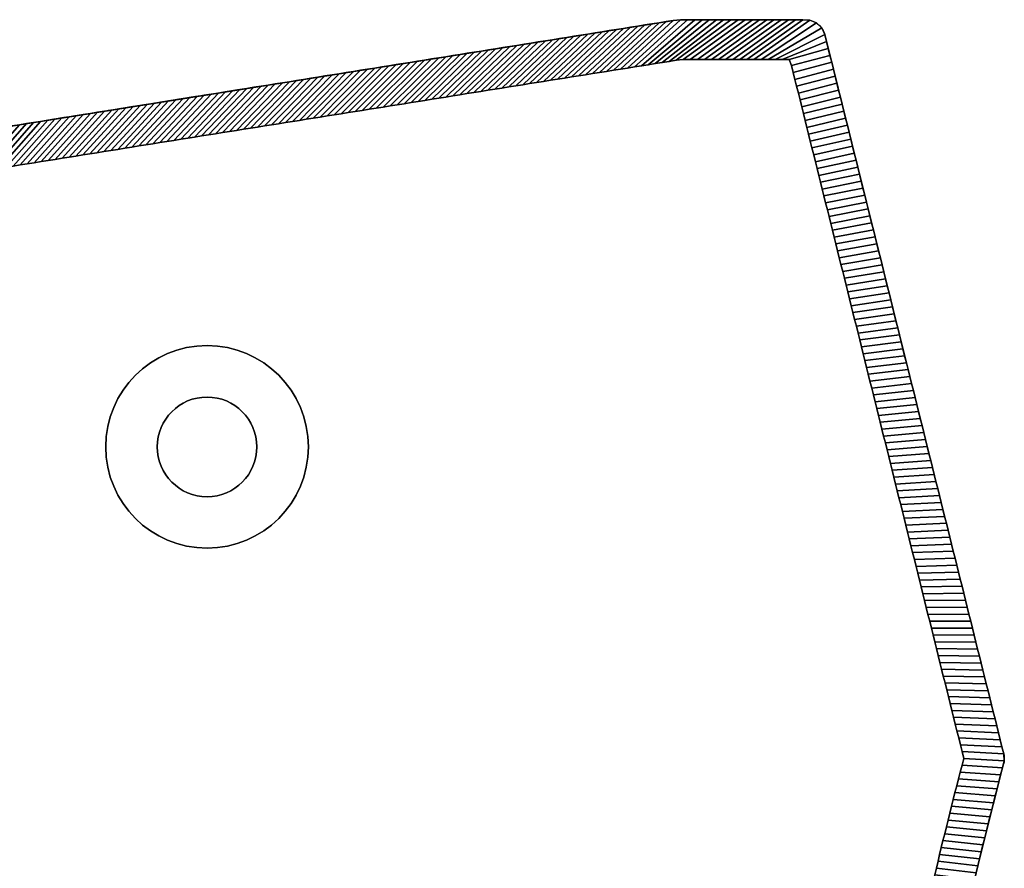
# Model space of a CAD drawing. Extents: x -9.7 to 13, y -11.9 to 12.2.
# Tile 13 of 13: x 7.1 to 13, y 7.2 to 12.2. Entities that reach past the tile are written whole.
import ezdxf

# ---------------------------------------------------------------- set-up
doc = ezdxf.new("R2010")
doc.units = 0
doc.header["$MEASUREMENT"] = 0
doc.layers.get('0').update_dxf_attribs({"linetype": 'CONTINUOUS'})

msp = doc.modelspace()

# ---------------------------------------------------------------- linework, layer by layer
at = {"elevation": -15.0517}
msp.add_lwpolyline([(-9.661, -8.3529), (-9.661, 8.7444, -0.376322), (-9.4554, 8.9788), (11.0234, 12.2465), (11.7818, 12.2465, -0.32213), (11.8938, 12.166), (12.9549, 7.8993, -0.164351), (12.9548, 7.8236, 0.129248), (12.9549, -7.432, -0.162918), (12.9549, -7.5078), (11.8944, -11.7735, -0.326191), (11.7818, -11.8558), (11.0234, -11.8558), (-9.4554, -8.5881, -0.376322), (-9.661, -8.3536)], format="xyb", dxfattribs=at)
at = {"extrusion": (-0.157572, 0.987507, 6.12323e-17)}
for centre, radius in [((-9.6626, -13.2013, 10.3566), 0.6102), ((-9.6626, 17.0034, 10.3566), 0.6102), ((-9.6626, -13.2013, 10.3566), 0.2756), ((-9.6626, 17.0034, 10.3566), 0.2756)]:
    msp.add_circle(centre, radius, dxfattribs=at)
for radius in [0.6011, 0.2956]:
    msp.add_circle((8.2294, 9.7111, -15.2879), radius)
at = {"extrusion": (0, 0, -1)}
for radius in [0.6011, 0.2956]:
    msp.add_circle((-8.2294, 9.7111, -19.09), radius, dxfattribs=at)

# ---------------------------------------------------------------- meshes
mesh = msp.add_polymesh((2, 9))
for k, corner in enumerate([(10.4755, 11.9199, -15.2879), (10.517, 11.9265, -15.2879), (10.5584, 11.9331, -15.2879), (10.5998, 11.9398, -15.2879), (10.6412, 11.9464, -15.2879), (10.6826, 11.953, -15.2879), (10.7241, 11.9596, -15.2879), (10.7655, 11.9662, -15.2879), (10.8069, 11.9728, -15.2879), (10.7855, 12.2086, -15.0517), (10.8277, 12.2153, -15.0517), (10.8699, 12.222, -15.0517), (10.9121, 12.2288, -15.0517), (10.9543, 12.2355, -15.0517), (10.9965, 12.2422, -15.0517), (11.0388, 12.2465, -15.0517), (11.0816, 12.2465, -15.0517), (11.1243, 12.2465, -15.0517)]):
    mesh.set_mesh_vertex(divmod(k, 9), corner)
mesh = msp.add_polymesh((2, 9))
for k, corner in enumerate([(10.8069, 11.9728, 19.09), (10.7655, 11.9662, 19.09), (10.7241, 11.9596, 19.09), (10.6826, 11.953, 19.09), (10.6412, 11.9464, 19.09), (10.5998, 11.9398, 19.09), (10.5584, 11.9331, 19.09), (10.517, 11.9265, 19.09), (10.4755, 11.9199, 19.09), (11.1243, 12.2465, 18.8538), (11.0816, 12.2465, 18.8538), (11.0388, 12.2465, 18.8538), (10.9965, 12.2422, 18.8538), (10.9543, 12.2355, 18.8538), (10.9121, 12.2288, 18.8538), (10.8699, 12.222, 18.8538), (10.8277, 12.2153, 18.8538), (10.7855, 12.2086, 18.8538)]):
    mesh.set_mesh_vertex(divmod(k, 9), corner)
mesh = msp.add_polymesh((2, 9))
for k, corner in enumerate([(10.8069, 11.9728, -15.2879), (10.8483, 11.9794, -15.2879), (10.8898, 11.986, -15.2879), (10.9312, 11.9926, -15.2879), (10.9726, 11.9992, -15.2879), (11.014, 12.0059, -15.2879), (11.0556, 12.0103, -15.2879), (11.0976, 12.0103, -15.2879), (11.1395, 12.0103, -15.2879), (11.1243, 12.2465, -15.0517), (11.167, 12.2465, -15.0517), (11.2097, 12.2465, -15.0517), (11.2524, 12.2465, -15.0517), (11.2952, 12.2465, -15.0517), (11.3379, 12.2465, -15.0517), (11.3806, 12.2465, -15.0517), (11.4233, 12.2465, -15.0517), (11.466, 12.2465, -15.0517)]):
    mesh.set_mesh_vertex(divmod(k, 9), corner)
mesh = msp.add_polymesh((2, 9))
for k, corner in enumerate([(11.1395, 12.0103, 19.09), (11.0976, 12.0103, 19.09), (11.0556, 12.0103, 19.09), (11.014, 12.0059, 19.09), (10.9726, 11.9992, 19.09), (10.9312, 11.9926, 19.09), (10.8898, 11.986, 19.09), (10.8483, 11.9794, 19.09), (10.8069, 11.9728, 19.09), (11.466, 12.2465, 18.8538), (11.4233, 12.2465, 18.8538), (11.3806, 12.2465, 18.8538), (11.3379, 12.2465, 18.8538), (11.2952, 12.2465, 18.8538), (11.2524, 12.2465, 18.8538), (11.2097, 12.2465, 18.8538), (11.167, 12.2465, 18.8538), (11.1243, 12.2465, 18.8538)]):
    mesh.set_mesh_vertex(divmod(k, 9), corner)
mesh = msp.add_polymesh((2, 9))
for k, corner in enumerate([(11.1395, 12.0103, -15.2879), (11.1815, 12.0103, -15.2879), (11.2234, 12.0103, -15.2879), (11.2654, 12.0103, -15.2879), (11.3073, 12.0103, -15.2879), (11.3493, 12.0103, -15.2879), (11.3912, 12.0103, -15.2879), (11.4332, 12.0103, -15.2879), (11.4751, 12.0103, -15.2879), (11.466, 12.2465, -15.0517), (11.5088, 12.2465, -15.0517), (11.5515, 12.2465, -15.0517), (11.5942, 12.2465, -15.0517), (11.6369, 12.2465, -15.0517), (11.6796, 12.2465, -15.0517), (11.7224, 12.2465, -15.0517), (11.7651, 12.2465, -15.0517), (11.8076, 12.2437, -15.0517)]):
    mesh.set_mesh_vertex(divmod(k, 9), corner)
mesh = msp.add_polymesh((2, 9))
for k, corner in enumerate([(11.4751, 12.0103, 19.09), (11.4332, 12.0103, 19.09), (11.3912, 12.0103, 19.09), (11.3493, 12.0103, 19.09), (11.3073, 12.0103, 19.09), (11.2654, 12.0103, 19.09), (11.2234, 12.0103, 19.09), (11.1815, 12.0103, 19.09), (11.1395, 12.0103, 19.09), (11.8076, 12.2437, 18.8538), (11.7651, 12.2465, 18.8538), (11.7224, 12.2465, 18.8538), (11.6796, 12.2465, 18.8538), (11.6369, 12.2465, 18.8538), (11.5942, 12.2465, 18.8538), (11.5515, 12.2465, 18.8538), (11.5088, 12.2465, 18.8538), (11.466, 12.2465, 18.8538)]):
    mesh.set_mesh_vertex(divmod(k, 9), corner)
mesh = msp.add_polymesh((2, 9))
for k, corner in enumerate([(11.4751, 12.0103, -15.2879), (11.5171, 12.0103, -15.2879), (11.559, 12.0103, -15.2879), (11.6009, 12.0103, -15.2879), (11.6429, 12.0103, -15.2879), (11.6848, 12.0103, -15.2879), (11.6982, 11.9738, -15.2879), (11.7084, 11.9331, -15.2879), (11.7185, 11.8924, -15.2879), (11.8076, 12.2437, -15.0517), (11.8467, 12.2271, -15.0517), (11.8774, 12.1978, -15.0517), (11.8955, 12.1594, -15.0517), (11.9058, 12.1179, -15.0517), (11.9161, 12.0765, -15.0517), (11.9264, 12.035, -15.0517), (11.9367, 11.9935, -15.0517), (11.947, 11.9521, -15.0517)]):
    mesh.set_mesh_vertex(divmod(k, 9), corner)
mesh = msp.add_polymesh((2, 9))
for k, corner in enumerate([(11.7185, 11.8924, 19.09), (11.7084, 11.9331, 19.09), (11.6982, 11.9738, 19.09), (11.6848, 12.0103, 19.09), (11.6429, 12.0103, 19.09), (11.6009, 12.0103, 19.09), (11.559, 12.0103, 19.09), (11.5171, 12.0103, 19.09), (11.4751, 12.0103, 19.09), (11.947, 11.9521, 18.8538), (11.9367, 11.9935, 18.8538), (11.9264, 12.035, 18.8538), (11.9161, 12.0765, 18.8538), (11.9058, 12.1179, 18.8538), (11.8955, 12.1594, 18.8538), (11.8774, 12.1978, 18.8538), (11.8467, 12.2271, 18.8538), (11.8076, 12.2437, 18.8538)]):
    mesh.set_mesh_vertex(divmod(k, 9), corner)
mesh = msp.add_polymesh((2, 9))
for k, corner in enumerate([(10.1441, 11.867, -15.2879), (10.1856, 11.8737, -15.2879), (10.227, 11.8803, -15.2879), (10.2684, 11.8869, -15.2879), (10.3098, 11.8935, -15.2879), (10.3513, 11.9001, -15.2879), (10.3927, 11.9067, -15.2879), (10.4341, 11.9133, -15.2879), (10.4755, 11.9199, -15.2879), (10.4481, 12.1547, -15.0517), (10.4902, 12.1615, -15.0517), (10.5324, 12.1682, -15.0517), (10.5746, 12.1749, -15.0517), (10.6168, 12.1817, -15.0517), (10.659, 12.1884, -15.0517), (10.7012, 12.1951, -15.0517), (10.7434, 12.2018, -15.0517), (10.7855, 12.2086, -15.0517)]):
    mesh.set_mesh_vertex(divmod(k, 9), corner)
mesh = msp.add_polymesh((2, 9))
for k, corner in enumerate([(10.4755, 11.9199, 19.09), (10.4341, 11.9133, 19.09), (10.3927, 11.9067, 19.09), (10.3513, 11.9001, 19.09), (10.3098, 11.8935, 19.09), (10.2684, 11.8869, 19.09), (10.227, 11.8803, 19.09), (10.1856, 11.8737, 19.09), (10.1441, 11.867, 19.09), (10.7855, 12.2086, 18.8538), (10.7434, 12.2018, 18.8538), (10.7012, 12.1951, 18.8538), (10.659, 12.1884, 18.8538), (10.6168, 12.1817, 18.8538), (10.5746, 12.1749, 18.8538), (10.5324, 12.1682, 18.8538), (10.4902, 12.1615, 18.8538), (10.4481, 12.1547, 18.8538)]):
    mesh.set_mesh_vertex(divmod(k, 9), corner)
mesh = msp.add_polymesh((2, 9))
for k, corner in enumerate([(9.4814, 11.7613, -15.2879), (9.5228, 11.7679, -15.2879), (9.5642, 11.7745, -15.2879), (9.6056, 11.7811, -15.2879), (9.6471, 11.7877, -15.2879), (9.6885, 11.7943, -15.2879), (9.7299, 11.8009, -15.2879), (9.7713, 11.8076, -15.2879), (9.8128, 11.8142, -15.2879), (9.7731, 12.047, -15.0517), (9.8153, 12.0538, -15.0517), (9.8575, 12.0605, -15.0517), (9.8996, 12.0672, -15.0517), (9.9418, 12.074, -15.0517), (9.984, 12.0807, -15.0517), (10.0262, 12.0874, -15.0517), (10.0684, 12.0941, -15.0517), (10.1106, 12.1009, -15.0517)]):
    mesh.set_mesh_vertex(divmod(k, 9), corner)
mesh = msp.add_polymesh((2, 9))
for k, corner in enumerate([(9.8128, 11.8142, 19.09), (9.7713, 11.8076, 19.09), (9.7299, 11.8009, 19.09), (9.6885, 11.7943, 19.09), (9.6471, 11.7877, 19.09), (9.6056, 11.7811, 19.09), (9.5642, 11.7745, 19.09), (9.5228, 11.7679, 19.09), (9.4814, 11.7613, 19.09), (10.1106, 12.1009, 18.8538), (10.0684, 12.0941, 18.8538), (10.0262, 12.0874, 18.8538), (9.984, 12.0807, 18.8538), (9.9418, 12.074, 18.8538), (9.8996, 12.0672, 18.8538), (9.8575, 12.0605, 18.8538), (9.8153, 12.0538, 18.8538), (9.7731, 12.047, 18.8538)]):
    mesh.set_mesh_vertex(divmod(k, 9), corner)
mesh = msp.add_polymesh((2, 9))
for k, corner in enumerate([(9.8128, 11.8142, -15.2879), (9.8542, 11.8208, -15.2879), (9.8956, 11.8274, -15.2879), (9.937, 11.834, -15.2879), (9.9784, 11.8406, -15.2879), (10.0199, 11.8472, -15.2879), (10.0613, 11.8538, -15.2879), (10.1027, 11.8604, -15.2879), (10.1441, 11.867, -15.2879), (10.1106, 12.1009, -15.0517), (10.1528, 12.1076, -15.0517), (10.1949, 12.1143, -15.0517), (10.2371, 12.1211, -15.0517), (10.2793, 12.1278, -15.0517), (10.3215, 12.1345, -15.0517), (10.3637, 12.1413, -15.0517), (10.4059, 12.148, -15.0517), (10.4481, 12.1547, -15.0517)]):
    mesh.set_mesh_vertex(divmod(k, 9), corner)
mesh = msp.add_polymesh((2, 9))
for k, corner in enumerate([(10.1441, 11.867, 19.09), (10.1027, 11.8604, 19.09), (10.0613, 11.8538, 19.09), (10.0199, 11.8472, 19.09), (9.9784, 11.8406, 19.09), (9.937, 11.834, 19.09), (9.8956, 11.8274, 19.09), (9.8542, 11.8208, 19.09), (9.8128, 11.8142, 19.09), (10.4481, 12.1547, 18.8538), (10.4059, 12.148, 18.8538), (10.3637, 12.1413, 18.8538), (10.3215, 12.1345, 18.8538), (10.2793, 12.1278, 18.8538), (10.2371, 12.1211, 18.8538), (10.1949, 12.1143, 18.8538), (10.1528, 12.1076, 18.8538), (10.1106, 12.1009, 18.8538)]):
    mesh.set_mesh_vertex(divmod(k, 9), corner)
mesh = msp.add_polymesh((2, 9))
for k, corner in enumerate([(9.15, 11.7084, -15.2879), (9.1914, 11.715, -15.2879), (9.2328, 11.7216, -15.2879), (9.2742, 11.7282, -15.2879), (9.3157, 11.7349, -15.2879), (9.3571, 11.7415, -15.2879), (9.3985, 11.7481, -15.2879), (9.4399, 11.7547, -15.2879), (9.4814, 11.7613, -15.2879), (9.4356, 11.9932, -15.0517), (9.4778, 11.9999, -15.0517), (9.52, 12.0066, -15.0517), (9.5622, 12.0134, -15.0517), (9.6043, 12.0201, -15.0517), (9.6465, 12.0268, -15.0517), (9.6887, 12.0336, -15.0517), (9.7309, 12.0403, -15.0517), (9.7731, 12.047, -15.0517)]):
    mesh.set_mesh_vertex(divmod(k, 9), corner)
mesh = msp.add_polymesh((2, 9))
for k, corner in enumerate([(9.4814, 11.7613, 19.09), (9.4399, 11.7547, 19.09), (9.3985, 11.7481, 19.09), (9.3571, 11.7415, 19.09), (9.3157, 11.7349, 19.09), (9.2742, 11.7282, 19.09), (9.2328, 11.7216, 19.09), (9.1914, 11.715, 19.09), (9.15, 11.7084, 19.09), (9.7731, 12.047, 18.8538), (9.7309, 12.0403, 18.8538), (9.6887, 12.0336, 18.8538), (9.6465, 12.0268, 18.8538), (9.6043, 12.0201, 18.8538), (9.5622, 12.0134, 18.8538), (9.52, 12.0066, 18.8538), (9.4778, 11.9999, 18.8538), (9.4356, 11.9932, 18.8538)]):
    mesh.set_mesh_vertex(divmod(k, 9), corner)
mesh = msp.add_polymesh((2, 9))
for k, corner in enumerate([(8.8186, 11.6555, -15.2879), (8.86, 11.6621, -15.2879), (8.9014, 11.6688, -15.2879), (8.9429, 11.6754, -15.2879), (8.9843, 11.682, -15.2879), (9.0257, 11.6886, -15.2879), (9.0671, 11.6952, -15.2879), (9.1086, 11.7018, -15.2879), (9.15, 11.7084, -15.2879), (9.0981, 11.9393, -15.0517), (9.1403, 11.9461, -15.0517), (9.1825, 11.9528, -15.0517), (9.2247, 11.9595, -15.0517), (9.2669, 11.9662, -15.0517), (9.309, 11.973, -15.0517), (9.3512, 11.9797, -15.0517), (9.3934, 11.9864, -15.0517), (9.4356, 11.9932, -15.0517)]):
    mesh.set_mesh_vertex(divmod(k, 9), corner)
mesh = msp.add_polymesh((2, 9))
for k, corner in enumerate([(9.15, 11.7084, 19.09), (9.1086, 11.7018, 19.09), (9.0671, 11.6952, 19.09), (9.0257, 11.6886, 19.09), (8.9843, 11.682, 19.09), (8.9429, 11.6754, 19.09), (8.9014, 11.6688, 19.09), (8.86, 11.6621, 19.09), (8.8186, 11.6555, 19.09), (9.4356, 11.9932, 18.8538), (9.3934, 11.9864, 18.8538), (9.3512, 11.9797, 18.8538), (9.309, 11.973, 18.8538), (9.2669, 11.9662, 18.8538), (9.2247, 11.9595, 18.8538), (9.1825, 11.9528, 18.8538), (9.1403, 11.9461, 18.8538), (9.0981, 11.9393, 18.8538)]):
    mesh.set_mesh_vertex(divmod(k, 9), corner)
mesh = msp.add_polymesh((2, 9))
for k, corner in enumerate([(8.4872, 11.6027, -15.2879), (8.5286, 11.6093, -15.2879), (8.57, 11.6159, -15.2879), (8.6115, 11.6225, -15.2879), (8.6529, 11.6291, -15.2879), (8.6943, 11.6357, -15.2879), (8.7357, 11.6423, -15.2879), (8.7772, 11.6489, -15.2879), (8.8186, 11.6555, -15.2879), (8.7606, 11.8855, -15.0517), (8.8028, 11.8922, -15.0517), (8.845, 11.8989, -15.0517), (8.8872, 11.9057, -15.0517), (8.9294, 11.9124, -15.0517), (8.9716, 11.9191, -15.0517), (9.0137, 11.9259, -15.0517), (9.0559, 11.9326, -15.0517), (9.0981, 11.9393, -15.0517)]):
    mesh.set_mesh_vertex(divmod(k, 9), corner)
mesh = msp.add_polymesh((2, 9))
for k, corner in enumerate([(8.8186, 11.6555, 19.09), (8.7772, 11.6489, 19.09), (8.7357, 11.6423, 19.09), (8.6943, 11.6357, 19.09), (8.6529, 11.6291, 19.09), (8.6115, 11.6225, 19.09), (8.57, 11.6159, 19.09), (8.5286, 11.6093, 19.09), (8.4872, 11.6027, 19.09), (9.0981, 11.9393, 18.8538), (9.0559, 11.9326, 18.8538), (9.0137, 11.9259, 18.8538), (8.9716, 11.9191, 18.8538), (8.9294, 11.9124, 18.8538), (8.8872, 11.9057, 18.8538), (8.845, 11.8989, 18.8538), (8.8028, 11.8922, 18.8538), (8.7606, 11.8855, 18.8538)]):
    mesh.set_mesh_vertex(divmod(k, 9), corner)
mesh = msp.add_polymesh((2, 9))
for k, corner in enumerate([(11.7185, 11.8924, -15.2879), (11.7286, 11.8517, -15.2879), (11.7387, 11.811, -15.2879), (11.7489, 11.7703, -15.2879), (11.759, 11.7296, -15.2879), (11.7691, 11.6889, -15.2879), (11.7792, 11.6481, -15.2879), (11.7893, 11.6074, -15.2879), (11.7995, 11.5667, -15.2879), (11.947, 11.9521, -15.0517), (11.9573, 11.9106, -15.0517), (11.9676, 11.8692, -15.0517), (11.978, 11.8277, -15.0517), (11.9883, 11.7863, -15.0517), (11.9986, 11.7448, -15.0517), (12.0089, 11.7033, -15.0517), (12.0192, 11.6619, -15.0517), (12.0295, 11.6204, -15.0517)]):
    mesh.set_mesh_vertex(divmod(k, 9), corner)
mesh = msp.add_polymesh((2, 9))
for k, corner in enumerate([(11.7995, 11.5667, 19.09), (11.7893, 11.6074, 19.09), (11.7792, 11.6481, 19.09), (11.7691, 11.6889, 19.09), (11.759, 11.7296, 19.09), (11.7489, 11.7703, 19.09), (11.7387, 11.811, 19.09), (11.7286, 11.8517, 19.09), (11.7185, 11.8924, 19.09), (12.0295, 11.6204, 18.8538), (12.0192, 11.6619, 18.8538), (12.0089, 11.7033, 18.8538), (11.9986, 11.7448, 18.8538), (11.9883, 11.7863, 18.8538), (11.978, 11.8277, 18.8538), (11.9676, 11.8692, 18.8538), (11.9573, 11.9106, 18.8538), (11.947, 11.9521, 18.8538)]):
    mesh.set_mesh_vertex(divmod(k, 9), corner)
mesh = msp.add_polymesh((2, 9))
for k, corner in enumerate([(8.1558, 11.5498, -15.2879), (8.1972, 11.5564, -15.2879), (8.2387, 11.563, -15.2879), (8.2801, 11.5696, -15.2879), (8.3215, 11.5762, -15.2879), (8.3629, 11.5828, -15.2879), (8.4043, 11.5894, -15.2879), (8.4458, 11.596, -15.2879), (8.4872, 11.6027, -15.2879), (8.4231, 11.8316, -15.0517), (8.4653, 11.8384, -15.0517), (8.5075, 11.8451, -15.0517), (8.5497, 11.8518, -15.0517), (8.5919, 11.8585, -15.0517), (8.6341, 11.8653, -15.0517), (8.6763, 11.872, -15.0517), (8.7184, 11.8787, -15.0517), (8.7606, 11.8855, -15.0517)]):
    mesh.set_mesh_vertex(divmod(k, 9), corner)
mesh = msp.add_polymesh((2, 9))
for k, corner in enumerate([(8.4872, 11.6027, 19.09), (8.4458, 11.596, 19.09), (8.4043, 11.5894, 19.09), (8.3629, 11.5828, 19.09), (8.3215, 11.5762, 19.09), (8.2801, 11.5696, 19.09), (8.2387, 11.563, 19.09), (8.1972, 11.5564, 19.09), (8.1558, 11.5498, 19.09), (8.7606, 11.8855, 18.8538), (8.7184, 11.8787, 18.8538), (8.6763, 11.872, 18.8538), (8.6341, 11.8653, 18.8538), (8.5919, 11.8585, 18.8538), (8.5497, 11.8518, 18.8538), (8.5075, 11.8451, 18.8538), (8.4653, 11.8384, 18.8538), (8.4231, 11.8316, 18.8538)]):
    mesh.set_mesh_vertex(divmod(k, 9), corner)
mesh = msp.add_polymesh((2, 9))
for k, corner in enumerate([(7.8244, 11.4969, -15.2879), (7.8658, 11.5035, -15.2879), (7.9073, 11.5101, -15.2879), (7.9487, 11.5167, -15.2879), (7.9901, 11.5233, -15.2879), (8.0315, 11.5299, -15.2879), (8.073, 11.5366, -15.2879), (8.1144, 11.5432, -15.2879), (8.1558, 11.5498, -15.2879), (8.0857, 11.7778, -15.0517), (8.1278, 11.7845, -15.0517), (8.17, 11.7912, -15.0517), (8.2122, 11.798, -15.0517), (8.2544, 11.8047, -15.0517), (8.2966, 11.8114, -15.0517), (8.3388, 11.8182, -15.0517), (8.381, 11.8249, -15.0517), (8.4231, 11.8316, -15.0517)]):
    mesh.set_mesh_vertex(divmod(k, 9), corner)
mesh = msp.add_polymesh((2, 9))
for k, corner in enumerate([(8.1558, 11.5498, 19.09), (8.1144, 11.5432, 19.09), (8.073, 11.5366, 19.09), (8.0315, 11.5299, 19.09), (7.9901, 11.5233, 19.09), (7.9487, 11.5167, 19.09), (7.9073, 11.5101, 19.09), (7.8658, 11.5035, 19.09), (7.8244, 11.4969, 19.09), (8.4231, 11.8316, 18.8538), (8.381, 11.8249, 18.8538), (8.3388, 11.8182, 18.8538), (8.2966, 11.8114, 18.8538), (8.2544, 11.8047, 18.8538), (8.2122, 11.798, 18.8538), (8.17, 11.7912, 18.8538), (8.1278, 11.7845, 18.8538), (8.0857, 11.7778, 18.8538)]):
    mesh.set_mesh_vertex(divmod(k, 9), corner)
mesh = msp.add_polymesh((2, 9))
for k, corner in enumerate([(7.493, 11.444, -15.2879), (7.5345, 11.4506, -15.2879), (7.5759, 11.4572, -15.2879), (7.6173, 11.4638, -15.2879), (7.6587, 11.4705, -15.2879), (7.7001, 11.4771, -15.2879), (7.7416, 11.4837, -15.2879), (7.783, 11.4903, -15.2879), (7.8244, 11.4969, -15.2879), (7.7482, 11.7239, -15.0517), (7.7904, 11.7307, -15.0517), (7.8325, 11.7374, -15.0517), (7.8747, 11.7441, -15.0517), (7.9169, 11.7508, -15.0517), (7.9591, 11.7576, -15.0517), (8.0013, 11.7643, -15.0517), (8.0435, 11.771, -15.0517), (8.0857, 11.7778, -15.0517)]):
    mesh.set_mesh_vertex(divmod(k, 9), corner)
mesh = msp.add_polymesh((2, 9))
for k, corner in enumerate([(7.8244, 11.4969, 19.09), (7.783, 11.4903, 19.09), (7.7416, 11.4837, 19.09), (7.7001, 11.4771, 19.09), (7.6587, 11.4705, 19.09), (7.6173, 11.4638, 19.09), (7.5759, 11.4572, 19.09), (7.5345, 11.4506, 19.09), (7.493, 11.444, 19.09), (8.0857, 11.7778, 18.8538), (8.0435, 11.771, 18.8538), (8.0013, 11.7643, 18.8538), (7.9591, 11.7576, 18.8538), (7.9169, 11.7508, 18.8538), (7.8747, 11.7441, 18.8538), (7.8325, 11.7374, 18.8538), (7.7904, 11.7307, 18.8538), (7.7482, 11.7239, 18.8538)]):
    mesh.set_mesh_vertex(divmod(k, 9), corner)
mesh = msp.add_polymesh((2, 9))
for k, corner in enumerate([(7.1616, 11.3911, -15.2879), (7.2031, 11.3978, -15.2879), (7.2445, 11.4044, -15.2879), (7.2859, 11.411, -15.2879), (7.3273, 11.4176, -15.2879), (7.3688, 11.4242, -15.2879), (7.4102, 11.4308, -15.2879), (7.4516, 11.4374, -15.2879), (7.493, 11.444, -15.2879), (7.4107, 11.6701, -15.0517), (7.4529, 11.6768, -15.0517), (7.4951, 11.6835, -15.0517), (7.5372, 11.6903, -15.0517), (7.5794, 11.697, -15.0517), (7.6216, 11.7037, -15.0517), (7.6638, 11.7105, -15.0517), (7.706, 11.7172, -15.0517), (7.7482, 11.7239, -15.0517)]):
    mesh.set_mesh_vertex(divmod(k, 9), corner)
mesh = msp.add_polymesh((2, 9))
for k, corner in enumerate([(7.493, 11.444, 19.09), (7.4516, 11.4374, 19.09), (7.4102, 11.4308, 19.09), (7.3688, 11.4242, 19.09), (7.3273, 11.4176, 19.09), (7.2859, 11.411, 19.09), (7.2445, 11.4044, 19.09), (7.2031, 11.3978, 19.09), (7.1616, 11.3911, 19.09), (7.7482, 11.7239, 18.8538), (7.706, 11.7172, 18.8538), (7.6638, 11.7105, 18.8538), (7.6216, 11.7037, 18.8538), (7.5794, 11.697, 18.8538), (7.5372, 11.6903, 18.8538), (7.4951, 11.6835, 18.8538), (7.4529, 11.6768, 18.8538), (7.4107, 11.6701, 18.8538)]):
    mesh.set_mesh_vertex(divmod(k, 9), corner)
mesh = msp.add_polymesh((2, 9))
for k, corner in enumerate([(6.8303, 11.3383, -15.2879), (6.8717, 11.3449, -15.2879), (6.9131, 11.3515, -15.2879), (6.9545, 11.3581, -15.2879), (6.9959, 11.3647, -15.2879), (7.0374, 11.3713, -15.2879), (7.0788, 11.3779, -15.2879), (7.1202, 11.3845, -15.2879), (7.1616, 11.3911, -15.2879), (7.0732, 11.6162, -15.0517), (7.1154, 11.6229, -15.0517), (7.1576, 11.6297, -15.0517), (7.1998, 11.6364, -15.0517), (7.2419, 11.6431, -15.0517), (7.2841, 11.6499, -15.0517), (7.3263, 11.6566, -15.0517), (7.3685, 11.6633, -15.0517), (7.4107, 11.6701, -15.0517)]):
    mesh.set_mesh_vertex(divmod(k, 9), corner)
mesh = msp.add_polymesh((2, 9))
for k, corner in enumerate([(7.1616, 11.3911, 19.09), (7.1202, 11.3845, 19.09), (7.0788, 11.3779, 19.09), (7.0374, 11.3713, 19.09), (6.9959, 11.3647, 19.09), (6.9545, 11.3581, 19.09), (6.9131, 11.3515, 19.09), (6.8717, 11.3449, 19.09), (6.8303, 11.3383, 19.09), (7.4107, 11.6701, 18.8538), (7.3685, 11.6633, 18.8538), (7.3263, 11.6566, 18.8538), (7.2841, 11.6499, 18.8538), (7.2419, 11.6431, 18.8538), (7.1998, 11.6364, 18.8538), (7.1576, 11.6297, 18.8538), (7.1154, 11.6229, 18.8538), (7.0732, 11.6162, 18.8538)]):
    mesh.set_mesh_vertex(divmod(k, 9), corner)
mesh = msp.add_polymesh((2, 9))
for k, corner in enumerate([(11.7995, 11.5667, -15.2879), (11.8096, 11.526, -15.2879), (11.8197, 11.4853, -15.2879), (11.8298, 11.4446, -15.2879), (11.84, 11.4039, -15.2879), (11.8501, 11.3632, -15.2879), (11.8602, 11.3225, -15.2879), (11.8703, 11.2818, -15.2879), (11.8805, 11.2411, -15.2879), (12.0295, 11.6204, -15.0517), (12.0398, 11.579, -15.0517), (12.0501, 11.5375, -15.0517), (12.0604, 11.4961, -15.0517), (12.0707, 11.4546, -15.0517), (12.0811, 11.4132, -15.0517), (12.0914, 11.3717, -15.0517), (12.1017, 11.3302, -15.0517), (12.112, 11.2888, -15.0517)]):
    mesh.set_mesh_vertex(divmod(k, 9), corner)
mesh = msp.add_polymesh((2, 9))
for k, corner in enumerate([(11.8805, 11.2411, 19.09), (11.8703, 11.2818, 19.09), (11.8602, 11.3225, 19.09), (11.8501, 11.3632, 19.09), (11.84, 11.4039, 19.09), (11.8298, 11.4446, 19.09), (11.8197, 11.4853, 19.09), (11.8096, 11.526, 19.09), (11.7995, 11.5667, 19.09), (12.112, 11.2888, 18.8538), (12.1017, 11.3302, 18.8538), (12.0914, 11.3717, 18.8538), (12.0811, 11.4132, 18.8538), (12.0707, 11.4546, 18.8538), (12.0604, 11.4961, 18.8538), (12.0501, 11.5375, 18.8538), (12.0398, 11.579, 18.8538), (12.0295, 11.6204, 18.8538)]):
    mesh.set_mesh_vertex(divmod(k, 9), corner)
mesh = msp.add_polymesh((2, 9))
for k, corner in enumerate([(11.8805, 11.2411, -15.2879), (11.8906, 11.2004, -15.2879), (11.9007, 11.1597, -15.2879), (11.9108, 11.1189, -15.2879), (11.921, 11.0782, -15.2879), (11.9311, 11.0375, -15.2879), (11.9412, 10.9968, -15.2879), (11.9513, 10.9561, -15.2879), (11.9615, 10.9154, -15.2879), (12.112, 11.2888, -15.0517), (12.1223, 11.2473, -15.0517), (12.1326, 11.2059, -15.0517), (12.1429, 11.1644, -15.0517), (12.1532, 11.123, -15.0517), (12.1635, 11.0815, -15.0517), (12.1738, 11.04, -15.0517), (12.1842, 10.9986, -15.0517), (12.1945, 10.9571, -15.0517)]):
    mesh.set_mesh_vertex(divmod(k, 9), corner)
mesh = msp.add_polymesh((2, 9))
for k, corner in enumerate([(11.9615, 10.9154, 19.09), (11.9513, 10.9561, 19.09), (11.9412, 10.9968, 19.09), (11.9311, 11.0375, 19.09), (11.921, 11.0782, 19.09), (11.9108, 11.1189, 19.09), (11.9007, 11.1597, 19.09), (11.8906, 11.2004, 19.09), (11.8805, 11.2411, 19.09), (12.1945, 10.9571, 18.8538), (12.1842, 10.9986, 18.8538), (12.1738, 11.04, 18.8538), (12.1635, 11.0815, 18.8538), (12.1532, 11.123, 18.8538), (12.1429, 11.1644, 18.8538), (12.1326, 11.2059, 18.8538), (12.1223, 11.2473, 18.8538), (12.112, 11.2888, 18.8538)]):
    mesh.set_mesh_vertex(divmod(k, 9), corner)
mesh = msp.add_polymesh((2, 9))
for k, corner in enumerate([(11.9615, 10.9154, -15.2879), (11.9716, 10.8747, -15.2879), (11.9817, 10.834, -15.2879), (11.9918, 10.7933, -15.2879), (12.0019, 10.7526, -15.2879), (12.0121, 10.7119, -15.2879), (12.0222, 10.6712, -15.2879), (12.0323, 10.6305, -15.2879), (12.0424, 10.5897, -15.2879), (12.1945, 10.9571, -15.0517), (12.2048, 10.9157, -15.0517), (12.2151, 10.8742, -15.0517), (12.2254, 10.8328, -15.0517), (12.2357, 10.7913, -15.0517), (12.246, 10.7498, -15.0517), (12.2563, 10.7084, -15.0517), (12.2666, 10.6669, -15.0517), (12.2769, 10.6255, -15.0517)]):
    mesh.set_mesh_vertex(divmod(k, 9), corner)
mesh = msp.add_polymesh((2, 9))
for k, corner in enumerate([(12.0424, 10.5897, 19.09), (12.0323, 10.6305, 19.09), (12.0222, 10.6712, 19.09), (12.0121, 10.7119, 19.09), (12.0019, 10.7526, 19.09), (11.9918, 10.7933, 19.09), (11.9817, 10.834, 19.09), (11.9716, 10.8747, 19.09), (11.9615, 10.9154, 19.09), (12.2769, 10.6255, 18.8538), (12.2666, 10.6669, 18.8538), (12.2563, 10.7084, 18.8538), (12.246, 10.7498, 18.8538), (12.2357, 10.7913, 18.8538), (12.2254, 10.8328, 18.8538), (12.2151, 10.8742, 18.8538), (12.2048, 10.9157, 18.8538), (12.1945, 10.9571, 18.8538)]):
    mesh.set_mesh_vertex(divmod(k, 9), corner)
mesh = msp.add_polymesh((2, 9))
for k, corner in enumerate([(12.0424, 10.5897, -15.2879), (12.0526, 10.549, -15.2879), (12.0627, 10.5083, -15.2879), (12.0728, 10.4676, -15.2879), (12.0829, 10.4269, -15.2879), (12.0931, 10.3862, -15.2879), (12.1032, 10.3455, -15.2879), (12.1133, 10.3048, -15.2879), (12.1234, 10.2641, -15.2879), (12.2769, 10.6255, -15.0517), (12.2873, 10.584, -15.0517), (12.2976, 10.5426, -15.0517), (12.3079, 10.5011, -15.0517), (12.3182, 10.4597, -15.0517), (12.3285, 10.4182, -15.0517), (12.3388, 10.3767, -15.0517), (12.3491, 10.3353, -15.0517), (12.3594, 10.2938, -15.0517)]):
    mesh.set_mesh_vertex(divmod(k, 9), corner)
mesh = msp.add_polymesh((2, 9))
for k, corner in enumerate([(12.1234, 10.2641, 19.09), (12.1133, 10.3048, 19.09), (12.1032, 10.3455, 19.09), (12.0931, 10.3862, 19.09), (12.0829, 10.4269, 19.09), (12.0728, 10.4676, 19.09), (12.0627, 10.5083, 19.09), (12.0526, 10.549, 19.09), (12.0424, 10.5897, 19.09), (12.3594, 10.2938, 18.8538), (12.3491, 10.3353, 18.8538), (12.3388, 10.3767, 18.8538), (12.3285, 10.4182, 18.8538), (12.3182, 10.4597, 18.8538), (12.3079, 10.5011, 18.8538), (12.2976, 10.5426, 18.8538), (12.2873, 10.584, 18.8538), (12.2769, 10.6255, 18.8538)]):
    mesh.set_mesh_vertex(divmod(k, 9), corner)
mesh = msp.add_polymesh((2, 9))
for k, corner in enumerate([(12.1234, 10.2641, -15.2879), (12.1336, 10.2234, -15.2879), (12.1437, 10.1827, -15.2879), (12.1538, 10.142, -15.2879), (12.1639, 10.1013, -15.2879), (12.174, 10.0605, -15.2879), (12.1842, 10.0198, -15.2879), (12.1943, 9.9791, -15.2879), (12.2044, 9.9384, -15.2879), (12.3594, 10.2938, -15.0517), (12.3697, 10.2524, -15.0517), (12.38, 10.2109, -15.0517), (12.3904, 10.1695, -15.0517), (12.4007, 10.128, -15.0517), (12.411, 10.0865, -15.0517), (12.4213, 10.0451, -15.0517), (12.4316, 10.0036, -15.0517), (12.4419, 9.9622, -15.0517)]):
    mesh.set_mesh_vertex(divmod(k, 9), corner)
mesh = msp.add_polymesh((2, 9))
for k, corner in enumerate([(12.2044, 9.9384, 19.09), (12.1943, 9.9791, 19.09), (12.1842, 10.0198, 19.09), (12.174, 10.0605, 19.09), (12.1639, 10.1013, 19.09), (12.1538, 10.142, 19.09), (12.1437, 10.1827, 19.09), (12.1336, 10.2234, 19.09), (12.1234, 10.2641, 19.09), (12.4419, 9.9622, 18.8538), (12.4316, 10.0036, 18.8538), (12.4213, 10.0451, 18.8538), (12.411, 10.0865, 18.8538), (12.4007, 10.128, 18.8538), (12.3904, 10.1695, 18.8538), (12.38, 10.2109, 18.8538), (12.3697, 10.2524, 18.8538), (12.3594, 10.2938, 18.8538)]):
    mesh.set_mesh_vertex(divmod(k, 9), corner)
mesh = msp.add_polymesh((2, 9))
for k, corner in enumerate([(12.2044, 9.9384, -15.2879), (12.2145, 9.8977, -15.2879), (12.2247, 9.857, -15.2879), (12.2348, 9.8163, -15.2879), (12.2449, 9.7756, -15.2879), (12.255, 9.7349, -15.2879), (12.2652, 9.6942, -15.2879), (12.2753, 9.6535, -15.2879), (12.2854, 9.6128, -15.2879), (12.4419, 9.9622, -15.0517), (12.4522, 9.9207, -15.0517), (12.4625, 9.8793, -15.0517), (12.4728, 9.8378, -15.0517), (12.4831, 9.7963, -15.0517), (12.4935, 9.7549, -15.0517), (12.5038, 9.7134, -15.0517), (12.5141, 9.672, -15.0517), (12.5244, 9.6305, -15.0517)]):
    mesh.set_mesh_vertex(divmod(k, 9), corner)
mesh = msp.add_polymesh((2, 9))
for k, corner in enumerate([(12.2854, 9.6128, 19.09), (12.2753, 9.6535, 19.09), (12.2652, 9.6942, 19.09), (12.255, 9.7349, 19.09), (12.2449, 9.7756, 19.09), (12.2348, 9.8163, 19.09), (12.2247, 9.857, 19.09), (12.2145, 9.8977, 19.09), (12.2044, 9.9384, 19.09), (12.5244, 9.6305, 18.8538), (12.5141, 9.672, 18.8538), (12.5038, 9.7134, 18.8538), (12.4935, 9.7549, 18.8538), (12.4831, 9.7963, 18.8538), (12.4728, 9.8378, 18.8538), (12.4625, 9.8793, 18.8538), (12.4522, 9.9207, 18.8538), (12.4419, 9.9622, 18.8538)]):
    mesh.set_mesh_vertex(divmod(k, 9), corner)
mesh = msp.add_polymesh((2, 9))
for k, corner in enumerate([(12.2854, 9.6128, -15.2879), (12.2955, 9.5721, -15.2879), (12.3057, 9.5313, -15.2879), (12.3158, 9.4906, -15.2879), (12.3259, 9.4499, -15.2879), (12.336, 9.4092, -15.2879), (12.3462, 9.3685, -15.2879), (12.3563, 9.3278, -15.2879), (12.3664, 9.2871, -15.2879), (12.5244, 9.6305, -15.0517), (12.5347, 9.5891, -15.0517), (12.545, 9.5476, -15.0517), (12.5553, 9.5062, -15.0517), (12.5656, 9.4647, -15.0517), (12.5759, 9.4232, -15.0517), (12.5862, 9.3818, -15.0517), (12.5966, 9.3403, -15.0517), (12.6069, 9.2989, -15.0517)]):
    mesh.set_mesh_vertex(divmod(k, 9), corner)
mesh = msp.add_polymesh((2, 9))
for k, corner in enumerate([(12.3664, 9.2871, 19.09), (12.3563, 9.3278, 19.09), (12.3462, 9.3685, 19.09), (12.336, 9.4092, 19.09), (12.3259, 9.4499, 19.09), (12.3158, 9.4906, 19.09), (12.3057, 9.5313, 19.09), (12.2955, 9.5721, 19.09), (12.2854, 9.6128, 19.09), (12.6069, 9.2989, 18.8538), (12.5966, 9.3403, 18.8538), (12.5862, 9.3818, 18.8538), (12.5759, 9.4232, 18.8538), (12.5656, 9.4647, 18.8538), (12.5553, 9.5062, 18.8538), (12.545, 9.5476, 18.8538), (12.5347, 9.5891, 18.8538), (12.5244, 9.6305, 18.8538)]):
    mesh.set_mesh_vertex(divmod(k, 9), corner)
mesh = msp.add_polymesh((2, 9))
for k, corner in enumerate([(12.3664, 9.2871, -15.2879), (12.3765, 9.2464, -15.2879), (12.3866, 9.2057, -15.2879), (12.3968, 9.165, -15.2879), (12.4069, 9.1243, -15.2879), (12.417, 9.0836, -15.2879), (12.4271, 9.0429, -15.2879), (12.4373, 9.0021, -15.2879), (12.4474, 8.9614, -15.2879), (12.6069, 9.2989, -15.0517), (12.6172, 9.2574, -15.0517), (12.6275, 9.216, -15.0517), (12.6378, 9.1745, -15.0517), (12.6481, 9.133, -15.0517), (12.6584, 9.0916, -15.0517), (12.6687, 9.0501, -15.0517), (12.679, 9.0087, -15.0517), (12.6893, 8.9672, -15.0517)]):
    mesh.set_mesh_vertex(divmod(k, 9), corner)
mesh = msp.add_polymesh((2, 9))
for k, corner in enumerate([(12.4474, 8.9614, 19.09), (12.4373, 9.0021, 19.09), (12.4271, 9.0429, 19.09), (12.417, 9.0836, 19.09), (12.4069, 9.1243, 19.09), (12.3968, 9.165, 19.09), (12.3866, 9.2057, 19.09), (12.3765, 9.2464, 19.09), (12.3664, 9.2871, 19.09), (12.6893, 8.9672, 18.8538), (12.679, 9.0087, 18.8538), (12.6687, 9.0501, 18.8538), (12.6584, 9.0916, 18.8538), (12.6481, 9.133, 18.8538), (12.6378, 9.1745, 18.8538), (12.6275, 9.216, 18.8538), (12.6172, 9.2574, 18.8538), (12.6069, 9.2989, 18.8538)]):
    mesh.set_mesh_vertex(divmod(k, 9), corner)
mesh = msp.add_polymesh((2, 9))
for k, corner in enumerate([(12.4474, 8.9614, -15.2879), (12.4575, 8.9207, -15.2879), (12.4676, 8.88, -15.2879), (12.4778, 8.8393, -15.2879), (12.4879, 8.7986, -15.2879), (12.498, 8.7579, -15.2879), (12.5081, 8.7172, -15.2879), (12.5183, 8.6765, -15.2879), (12.5284, 8.6358, -15.2879), (12.6893, 8.9672, -15.0517), (12.6997, 8.9258, -15.0517), (12.71, 8.8843, -15.0517), (12.7203, 8.8428, -15.0517), (12.7306, 8.8014, -15.0517), (12.7409, 8.7599, -15.0517), (12.7512, 8.7185, -15.0517), (12.7615, 8.677, -15.0517), (12.7718, 8.6356, -15.0517)]):
    mesh.set_mesh_vertex(divmod(k, 9), corner)
mesh = msp.add_polymesh((2, 9))
for k, corner in enumerate([(12.5284, 8.6358, 19.09), (12.5183, 8.6765, 19.09), (12.5081, 8.7172, 19.09), (12.498, 8.7579, 19.09), (12.4879, 8.7986, 19.09), (12.4778, 8.8393, 19.09), (12.4676, 8.88, 19.09), (12.4575, 8.9207, 19.09), (12.4474, 8.9614, 19.09), (12.7718, 8.6356, 18.8538), (12.7615, 8.677, 18.8538), (12.7512, 8.7185, 18.8538), (12.7409, 8.7599, 18.8538), (12.7306, 8.8014, 18.8538), (12.7203, 8.8428, 18.8538), (12.71, 8.8843, 18.8538), (12.6997, 8.9258, 18.8538), (12.6893, 8.9672, 18.8538)]):
    mesh.set_mesh_vertex(divmod(k, 9), corner)
mesh = msp.add_polymesh((2, 9))
for k, corner in enumerate([(12.5284, 8.6358, -15.2879), (12.5385, 8.5951, -15.2879), (12.5486, 8.5544, -15.2879), (12.5588, 8.5137, -15.2879), (12.5689, 8.4729, -15.2879), (12.579, 8.4322, -15.2879), (12.5891, 8.3915, -15.2879), (12.5992, 8.3508, -15.2879), (12.6094, 8.3101, -15.2879), (12.7718, 8.6356, -15.0517), (12.7821, 8.5941, -15.0517), (12.7924, 8.5527, -15.0517), (12.8028, 8.5112, -15.0517), (12.8131, 8.4697, -15.0517), (12.8234, 8.4283, -15.0517), (12.8337, 8.3868, -15.0517), (12.844, 8.3454, -15.0517), (12.8543, 8.3039, -15.0517)]):
    mesh.set_mesh_vertex(divmod(k, 9), corner)
mesh = msp.add_polymesh((2, 9))
for k, corner in enumerate([(12.6094, 8.3101, 19.09), (12.5992, 8.3508, 19.09), (12.5891, 8.3915, 19.09), (12.579, 8.4322, 19.09), (12.5689, 8.4729, 19.09), (12.5588, 8.5137, 19.09), (12.5486, 8.5544, 19.09), (12.5385, 8.5951, 19.09), (12.5284, 8.6358, 19.09), (12.8543, 8.3039, 18.8538), (12.844, 8.3454, 18.8538), (12.8337, 8.3868, 18.8538), (12.8234, 8.4283, 18.8538), (12.8131, 8.4697, 18.8538), (12.8028, 8.5112, 18.8538), (12.7924, 8.5527, 18.8538), (12.7821, 8.5941, 18.8538), (12.7718, 8.6356, 18.8538)]):
    mesh.set_mesh_vertex(divmod(k, 9), corner)
mesh = msp.add_polymesh((2, 9))
for k, corner in enumerate([(12.6094, 8.3101, -15.2879), (12.6195, 8.2694, -15.2879), (12.6296, 8.2287, -15.2879), (12.6397, 8.188, -15.2879), (12.6499, 8.1473, -15.2879), (12.66, 8.1066, -15.2879), (12.6701, 8.0659, -15.2879), (12.6802, 8.0252, -15.2879), (12.6904, 7.9845, -15.2879), (12.8543, 8.3039, -15.0517), (12.8646, 8.2625, -15.0517), (12.8749, 8.221, -15.0517), (12.8852, 8.1795, -15.0517), (12.8955, 8.1381, -15.0517), (12.9059, 8.0966, -15.0517), (12.9162, 8.0552, -15.0517), (12.9265, 8.0137, -15.0517), (12.9368, 7.9723, -15.0517)]):
    mesh.set_mesh_vertex(divmod(k, 9), corner)
mesh = msp.add_polymesh((2, 9))
for k, corner in enumerate([(12.6904, 7.9845, 19.09), (12.6802, 8.0252, 19.09), (12.6701, 8.0659, 19.09), (12.66, 8.1066, 19.09), (12.6499, 8.1473, 19.09), (12.6397, 8.188, 19.09), (12.6296, 8.2287, 19.09), (12.6195, 8.2694, 19.09), (12.6094, 8.3101, 19.09), (12.9368, 7.9723, 18.8538), (12.9265, 8.0137, 18.8538), (12.9162, 8.0552, 18.8538), (12.9059, 8.0966, 18.8538), (12.8955, 8.1381, 18.8538), (12.8852, 8.1795, 18.8538), (12.8749, 8.221, 18.8538), (12.8646, 8.2625, 18.8538), (12.8543, 8.3039, 18.8538)]):
    mesh.set_mesh_vertex(divmod(k, 9), corner)
mesh = msp.add_polymesh((2, 9))
for k, corner in enumerate([(12.6904, 7.9845, -15.2879), (12.7005, 7.9437, -15.2879), (12.7106, 7.903, -15.2879), (12.7207, 7.8623, -15.2879), (12.7102, 7.8217, -15.2879), (12.6996, 7.7811, -15.2879), (12.6891, 7.7405, -15.2879), (12.6787, 7.6999, -15.2879), (12.6683, 7.6593, -15.2879), (12.9368, 7.9723, -15.0517), (12.9471, 7.9308, -15.0517), (12.9578, 7.8894, -15.0517), (12.9602, 7.847, -15.0517), (12.9501, 7.8056, -15.0517), (12.9393, 7.7642, -15.0517), (12.9285, 7.7229, -15.0517), (12.9178, 7.6815, -15.0517), (12.9072, 7.6402, -15.0517)]):
    mesh.set_mesh_vertex(divmod(k, 9), corner)
mesh = msp.add_polymesh((2, 9))
for k, corner in enumerate([(12.6683, 7.6593, 19.09), (12.6787, 7.6999, 19.09), (12.6891, 7.7405, 19.09), (12.6996, 7.7811, 19.09), (12.7102, 7.8217, 19.09), (12.7207, 7.8623, 19.09), (12.7106, 7.903, 19.09), (12.7005, 7.9437, 19.09), (12.6904, 7.9845, 19.09), (12.9072, 7.6402, 18.8538), (12.9178, 7.6815, 18.8538), (12.9285, 7.7229, 18.8538), (12.9393, 7.7642, 18.8538), (12.9501, 7.8056, 18.8538), (12.9602, 7.847, 18.8538), (12.9578, 7.8894, 18.8538), (12.9471, 7.9308, 18.8538), (12.9368, 7.9723, 18.8538)]):
    mesh.set_mesh_vertex(divmod(k, 9), corner)
mesh = msp.add_polymesh((2, 9))
for k, corner in enumerate([(12.6683, 7.6593, -15.2879), (12.658, 7.6186, -15.2879), (12.6477, 7.5779, -15.2879), (12.6375, 7.5372, -15.2879), (12.6273, 7.4966, -15.2879), (12.6172, 7.4558, -15.2879), (12.6072, 7.4151, -15.2879), (12.5972, 7.3744, -15.2879), (12.5873, 7.3336, -15.2879), (12.9072, 7.6402, -15.0517), (12.8966, 7.5988, -15.0517), (12.8861, 7.5574, -15.0517), (12.8757, 7.5159, -15.0517), (12.8653, 7.4745, -15.0517), (12.8549, 7.4331, -15.0517), (12.8447, 7.3916, -15.0517), (12.8344, 7.3501, -15.0517), (12.8243, 7.3086, -15.0517)]):
    mesh.set_mesh_vertex(divmod(k, 9), corner)
mesh = msp.add_polymesh((2, 9))
for k, corner in enumerate([(12.5873, 7.3336, 19.09), (12.5972, 7.3744, 19.09), (12.6072, 7.4151, 19.09), (12.6172, 7.4558, 19.09), (12.6273, 7.4966, 19.09), (12.6375, 7.5372, 19.09), (12.6477, 7.5779, 19.09), (12.658, 7.6186, 19.09), (12.6683, 7.6593, 19.09), (12.8243, 7.3086, 18.8538), (12.8344, 7.3501, 18.8538), (12.8447, 7.3916, 18.8538), (12.8549, 7.4331, 18.8538), (12.8653, 7.4745, 18.8538), (12.8757, 7.5159, 18.8538), (12.8861, 7.5574, 18.8538), (12.8966, 7.5988, 18.8538), (12.9072, 7.6402, 18.8538)]):
    mesh.set_mesh_vertex(divmod(k, 9), corner)
mesh = msp.add_polymesh((2, 9))
for k, corner in enumerate([(12.5873, 7.3336, -15.2879), (12.5774, 7.2928, -15.2879), (12.5676, 7.2521, -15.2879), (12.5578, 7.2113, -15.2879), (12.5481, 7.1705, -15.2879), (12.5385, 7.1296, -15.2879), (12.5289, 7.0888, -15.2879), (12.5193, 7.0479, -15.2879), (12.5099, 7.0071, -15.2879), (12.8243, 7.3086, -15.0517), (12.8142, 7.2671, -15.0517), (12.8041, 7.2256, -15.0517), (12.7942, 7.184, -15.0517), (12.7842, 7.1425, -15.0517), (12.7744, 7.1009, -15.0517), (12.7646, 7.0594, -15.0517), (12.7548, 7.0178, -15.0517), (12.7451, 6.9762, -15.0517)]):
    mesh.set_mesh_vertex(divmod(k, 9), corner)
mesh = msp.add_polymesh((2, 9))
for k, corner in enumerate([(12.5099, 7.0071, 19.09), (12.5193, 7.0479, 19.09), (12.5289, 7.0888, 19.09), (12.5385, 7.1296, 19.09), (12.5481, 7.1705, 19.09), (12.5578, 7.2113, 19.09), (12.5676, 7.2521, 19.09), (12.5774, 7.2928, 19.09), (12.5873, 7.3336, 19.09), (12.7451, 6.9762, 18.8538), (12.7548, 7.0178, 18.8538), (12.7646, 7.0594, 18.8538), (12.7744, 7.1009, 18.8538), (12.7842, 7.1425, 18.8538), (12.7942, 7.184, 18.8538), (12.8041, 7.2256, 18.8538), (12.8142, 7.2671, 18.8538), (12.8243, 7.3086, 18.8538)]):
    mesh.set_mesh_vertex(divmod(k, 9), corner)

doc.saveas('drawing.dxf')
